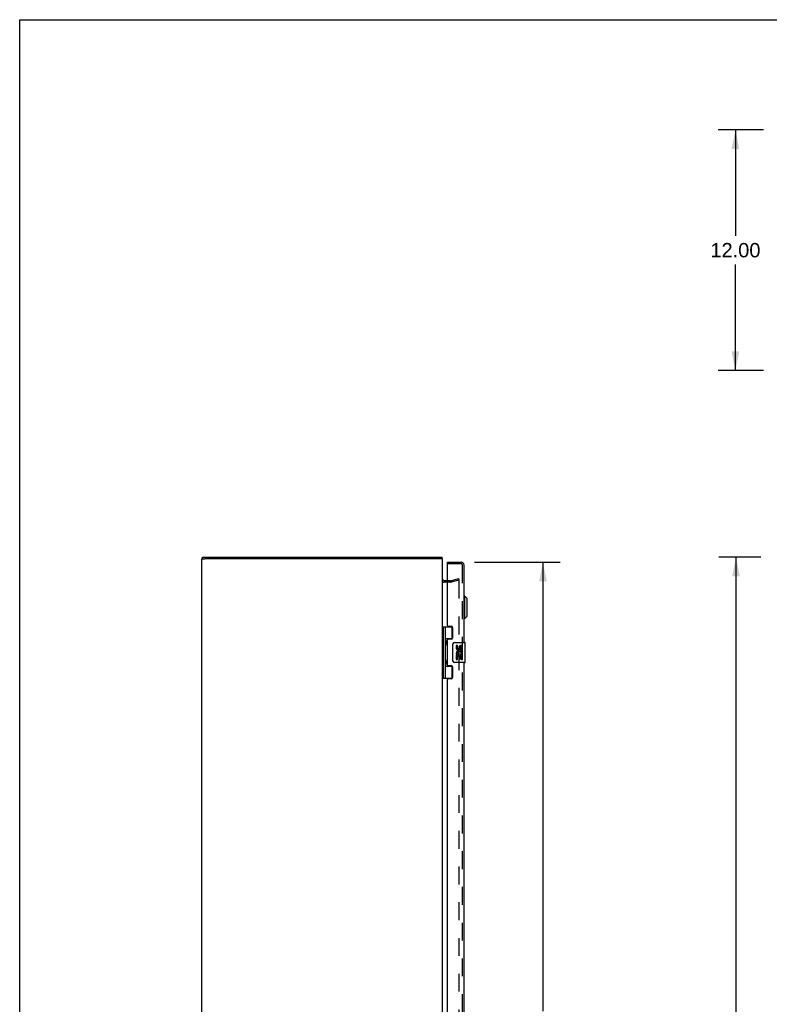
# Model space of a CAD drawing. Header units: inches. Extents: x 0 to 162, y 0 to 105.
# Tile 9 of 13: x 0 to 37, y 56 to 105. Entities that reach past the tile are written whole.
import ezdxf

# ---------------------------------------------------------------- set-up
doc = ezdxf.new("R2010")
doc.units = ezdxf.units.IN
doc.header["$LTSCALE"] = 8.904762
doc.header["$MEASUREMENT"] = 0
doc.linetypes.add('HIDDEN', pattern=[0.2, 0.1, -0.1])
doc.layers.get('0').update_dxf_attribs({"linetype": 'CONTINUOUS'})
for name, color, linetype in [('DEFAULT_2', 8, 'HIDDEN'), ('DIMENSIONS', 7, 'CONTINUOUS'), ('DOOR_ASSEMBLY', 7, 'CONTINUOUS')]:
    doc.layers.add(name, color=color, linetype=linetype)
doc.styles.get("Standard").update_dxf_attribs({"font": 'arial.ttf'})
doc.dimstyles.new('DIMSTYLE_1', dxfattribs={"dimtxt": 0.714286, "dimasz": 0.952381, "dimexe": 0.09, "dimexo": 0.07, "dimgap": 0.0375, "dimtad": 0, "dimtih": 1, "dimtoh": 1, "dimzin": 4, "dimdsep": 46, "dimtxsty": 'Standard', "dimblk": '_FILLED', "dimblk1": '_FILLED', "dimblk2": '_FILLED', "dimcen": 0.09, "dimadec": 3, "dimazin": 1, "dimtfac": 1, "dimtdec": 3, "dimtofl": 0, "dimtmove": 0, "dimatfit": 3, "dimldrblk": '_FILLED', "dimfxl": 0, "dimtolj": 1, "dimtzin": 4, "dimarcsym": 0})

# ---------------------------------------------------------------- blocks, each defined once
blk = doc.blocks.new('_FILLED')
at = {"color": 0, "linetype": 'ByBlock'}
blk.add_solid([(0, 0), (-1, 0.2), (-1, -0.2)], dxfattribs=at)
blk = doc.blocks.new('*D4')
at = {"layer": 'DIMENSIONS', "color": 2, "linetype": 'Continuous'}
for p, q in [((37.07, 99.272), (34.82, 99.272)), ((35.677, 99.272), (35.677, 93.987)), ((35.677, 87.272), (35.677, 92.558)), ((37.07, 87.272), (34.82, 87.272))]:
    blk.add_line(p, q, dxfattribs=at)
at = {"layer": 'DIMENSIONS', "color": 2, "linetype": 'Continuous', "xscale": 0.9523809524, "yscale": 0.9523809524, "zscale": 0.9523809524}
for p, rotation in [((35.677, 99.272), 90), ((35.677, 87.272), 270)]:
    blk.add_blockref('_FILLED', p, dxfattribs=dict(at, rotation=rotation))
at = {"layer": 'DIMENSIONS', "color": 2, "linetype": 'Continuous', "insert": (35.677, 93.63), "char_height": 0.7143, "width": 2.49602, "attachment_point": 2, "line_spacing_factor": 0.9}
blk.add_mtext('12.00', dxfattribs=at)
blk = doc.blocks.new('*D5')
at = {"layer": 'DIMENSIONS', "color": 2, "linetype": 'Continuous'}
for p, q in [((22.671, 77.717), (26.94, 77.717)), ((26.083, 77.717), (26.083, 55.337)), ((26.083, 30.217), (26.083, 52.837)), ((22.671, 30.217), (26.94, 30.217))]:
    blk.add_line(p, q, dxfattribs=at)
at = {"layer": 'DIMENSIONS', "color": 2, "linetype": 'Continuous', "xscale": 0.9523809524, "yscale": 0.9523809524, "zscale": 0.9523809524}
for p, rotation in [((26.083, 77.717), 90), ((26.083, 30.217), 270)]:
    blk.add_blockref('_FILLED', p, dxfattribs=dict(at, rotation=rotation))
at = {"layer": 'DIMENSIONS', "color": 2, "linetype": 'Continuous', "insert": (26.083, 54.98), "char_height": 0.7143, "width": 2.98991, "attachment_point": 2, "line_spacing_factor": 0.9}
blk.add_mtext('47.50\\PDOOR', dxfattribs=at)
blk = doc.blocks.new('*D9')
at = {"layer": 'DIMENSIONS', "color": 2, "linetype": 'Continuous'}
for p, q in [((36.94, 77.967), (34.847, 77.967)), ((35.705, 77.967), (35.705, 54.682)), ((35.705, 29.967), (35.705, 53.253)), ((36.94, 29.967), (34.847, 29.967))]:
    blk.add_line(p, q, dxfattribs=at)
at = {"layer": 'DIMENSIONS', "color": 2, "linetype": 'Continuous', "xscale": 0.9523809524, "yscale": 0.9523809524, "zscale": 0.9523809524}
for p, rotation in [((35.705, 77.967), 90), ((35.705, 29.967), 270)]:
    blk.add_blockref('_FILLED', p, dxfattribs=dict(at, rotation=rotation))
at = {"layer": 'DIMENSIONS', "color": 2, "linetype": 'Continuous', "insert": (35.705, 54.324), "char_height": 0.7143, "width": 2.49602, "attachment_point": 2, "line_spacing_factor": 0.9}
blk.add_mtext('48.00', dxfattribs=at)

msp = doc.modelspace()

# ---------------------------------------------------------------- linework, layer by layer
at = {"color": 7, "linetype": 'Continuous'}
for p, q in [((0, 0), (0, 104.762)), ((0, 104.762), (161.905, 104.762)), ((9.082, 77.892), (9.229, 77.892)), ((9.112, 77.892), (9.112, 77.967)), ((21.082, 77.892), (20.937, 77.892)), ((21.062, 77.892), (21.062, 77.967))]:
    msp.add_line(p, q, dxfattribs=at)
at = {"color": 3, "linetype": 'Continuous'}
for p, q in [((9.082, 30.044), (9.082, 77.891)), ((9.112, 77.967), (21.062, 77.967)), ((20.927, 77.892), (9.237, 77.892)), ((21.082, 30.044), (21.082, 77.891)), ((21.325, 76.792), (21.152, 76.792))]:
    msp.add_line(p, q, dxfattribs=at)
msp.add_arc((21.152, 76.862), 0.07, 180, 270, dxfattribs=at)
at = {"layer": 'DEFAULT_2', "color": 8, "linetype": 'HIDDEN'}
for p, q in [((21.48, 76.717), (21.152, 76.717)), ((21.48, 76.792), (21.325, 76.792)), ((21.491, 76.794), (21.875, 76.897)), ((21.894, 76.824), (21.51, 76.721)), ((21.875, 76.897), (21.894, 76.824)), ((21.894, 76.792), (21.894, 31.143))]:
    msp.add_line(p, q, dxfattribs=at)
for points in [[(21.875, 76.812), (21.875, 76.812), (21.872, 76.812), (21.87, 76.811)], [(21.879, 76.811), (21.877, 76.812), (21.875, 76.812)], [(21.879, 76.811), (21.881, 76.811), (21.883, 76.81), (21.885, 76.809), (21.887, 76.807), (21.888, 76.806), (21.89, 76.804), (21.891, 76.802), (21.892, 76.8), (21.893, 76.798), (21.894, 76.796), (21.894, 76.794), (21.894, 76.792)]]:
    msp.add_lwpolyline(points, dxfattribs=at)
for centre, radius, start, end in [((21.152, 76.862), 0.145, 222.9858, 270), ((21.48, 76.832), 0.04, 270, 285), ((21.48, 76.832), 0.115, 270, 285)]:
    msp.add_arc(centre, radius, start, end, dxfattribs=at)
at = {"layer": 'DOOR_ASSEMBLY', "color": 7, "linetype": 'Continuous'}
for p, q in [((21.325, 77.642), (21.325, 77.717)), ((21.34, 77.642), (21.325, 77.642)), ((22.189, 76.018), (22.15, 76.018)), ((22.189, 74.916), (22.189, 76.018)), ((22.307, 75.9), (22.189, 76.018)), ((22.307, 75.034), (22.307, 75.9)), ((22.189, 74.916), (22.15, 74.916)), ((22.307, 75.034), (22.189, 74.916)), ((21.082, 74.497), (21.566, 74.497)), ((21.121, 71.938), (21.121, 74.497)), ((21.22, 73.8), (21.22, 74.497)), ((21.535, 74.497), (21.535, 73.906)), ((21.22, 73.906), (21.567, 73.906)), ((21.234, 73.8), (21.236, 73.796)), ((21.238, 73.629), (21.235, 73.621)), ((21.236, 73.796), (21.243, 73.78)), ((21.236, 73.78), (21.236, 73.779)), ((21.236, 73.639), (21.236, 73.779)), ((21.236, 73.639), (21.236, 73.638)), ((21.236, 73.639), (21.236, 73.639)), ((21.243, 73.639), (21.238, 73.629)), ((21.243, 73.78), (21.245, 73.774)), ((21.245, 73.645), (21.243, 73.639)), ((21.245, 73.774), (21.247, 73.77)), ((21.247, 73.649), (21.245, 73.645)), ((21.248, 73.653), (21.247, 73.649)), ((21.508, 73.897), (21.508, 73.875)), ((21.508, 73.897), (21.56, 73.897)), ((21.685, 73.717), (22.195, 73.717)), ((22.21, 72.732), (22.21, 73.702)), ((21.22, 72.816), (21.22, 73.619)), ((21.234, 73.617), (21.233, 73.615)), ((21.235, 73.621), (21.234, 73.617)), ((21.585, 72.817), (21.585, 73.617)), ((21.76, 73.563), (21.76, 73.427)), ((21.823, 73.563), (21.76, 73.563)), ((21.823, 73.427), (21.823, 73.563)), ((21.888, 73.489), (21.888, 73.42)), ((21.949, 73.427), (21.949, 73.469)), ((22.004, 73.138), (22.061, 73.113)), ((22.012, 73.332), (22.012, 73.469)), ((22.012, 73.332), (22.072, 73.332)), ((22.072, 73.332), (22.072, 73.489)), ((22.072, 73.149), (22.072, 73.202)), ((21.234, 72.816), (21.236, 72.812)), ((21.238, 72.644), (21.235, 72.637)), ((21.236, 72.812), (21.243, 72.796)), ((21.236, 72.796), (21.236, 72.795)), ((21.236, 72.655), (21.236, 72.795)), ((21.236, 72.655), (21.236, 72.654)), ((21.236, 72.654), (21.236, 72.654)), ((21.242, 72.652), (21.238, 72.644)), ((21.244, 72.659), (21.242, 72.652)), ((21.243, 72.796), (21.245, 72.789)), ((21.246, 72.663), (21.244, 72.659)), ((21.245, 72.789), (21.247, 72.785)), ((21.248, 72.667), (21.246, 72.663)), ((22.195, 72.717), (21.685, 72.717)), ((21.76, 73.102), (21.76, 72.871)), ((21.778, 73.102), (21.76, 73.102)), ((21.76, 72.871), (21.823, 72.871)), ((21.813, 73.102), (21.84, 73.121)), ((21.813, 73.102), (22.072, 73.102)), ((21.823, 72.871), (21.823, 73.039)), ((21.823, 73.039), (21.888, 73.039)), ((21.888, 73.039), (21.888, 72.903)), ((21.888, 72.903), (21.949, 72.903)), ((21.949, 72.903), (21.949, 73.039)), ((21.949, 73.039), (22.012, 73.039)), ((22.012, 72.871), (22.012, 73.039)), ((22.012, 72.871), (22.072, 72.871)), ((22.072, 72.871), (22.072, 73.102)), ((21.22, 71.938), (21.22, 72.635)), ((21.22, 72.528), (21.567, 72.528)), ((21.234, 72.633), (21.233, 72.63)), ((21.235, 72.637), (21.234, 72.633)), ((21.508, 72.56), (21.508, 72.537)), ((21.56, 72.537), (21.508, 72.537)), ((21.535, 72.528), (21.535, 71.938)), ((21.082, 71.938), (21.566, 71.938))]:
    msp.add_line(p, q, dxfattribs=at)
at = {"layer": 'DOOR_ASSEMBLY', "color": 3, "linetype": 'Continuous'}
for p, q in [((21.325, 77.717), (22.005, 77.717)), ((21.325, 74.559), (21.325, 77.627)), ((22.15, 73.717), (22.15, 77.572)), ((21.356, 74.528), (21.513, 74.528)), ((21.575, 74.466), (21.575, 73.937)), ((21.325, 72.591), (21.325, 73.844)), ((21.513, 73.875), (21.356, 73.875)), ((22.15, 54.467), (22.15, 72.717)), ((21.356, 72.56), (21.513, 72.56)), ((21.575, 72.498), (21.575, 71.969)), ((21.325, 55.309), (21.325, 71.876)), ((21.513, 71.907), (21.356, 71.907))]:
    msp.add_line(p, q, dxfattribs=at)
at = {"layer": 'DOOR_ASSEMBLY', "color": 8, "linetype": 'HIDDEN'}
for p, q in [((22.005, 77.642), (21.34, 77.642)), ((22.075, 30.362), (22.075, 77.572))]:
    msp.add_line(p, q, dxfattribs=at)
at = {"layer": 'DOOR_ASSEMBLY', "color": 7, "linetype": 'Continuous'}
for points in [[(21.22, 73.855), (21.22, 73.854), (21.22, 73.853), (21.22, 73.852), (21.22, 73.851), (21.22, 73.85), (21.22, 73.849), (21.22, 73.848), (21.22, 73.847), (21.22, 73.846), (21.22, 73.845), (21.221, 73.844), (21.221, 73.843), (21.221, 73.842), (21.221, 73.841), (21.221, 73.839), (21.222, 73.838), (21.222, 73.837), (21.222, 73.836), (21.223, 73.834), (21.223, 73.833), (21.223, 73.832), (21.224, 73.83), (21.224, 73.829), (21.224, 73.828), (21.225, 73.826), (21.225, 73.825), (21.226, 73.823), (21.226, 73.822), (21.227, 73.82), (21.227, 73.819), (21.228, 73.817)], [(21.233, 73.804), (21.233, 73.804), (21.234, 73.8)], [(21.247, 73.77), (21.248, 73.765), (21.249, 73.763), (21.25, 73.761), (21.251, 73.759), (21.251, 73.757), (21.252, 73.755), (21.253, 73.753), (21.253, 73.752), (21.254, 73.75), (21.254, 73.748), (21.255, 73.746), (21.256, 73.744), (21.256, 73.743), (21.256, 73.741), (21.257, 73.739), (21.257, 73.738), (21.258, 73.736), (21.258, 73.735), (21.258, 73.733), (21.259, 73.732), (21.259, 73.73), (21.259, 73.729), (21.259, 73.728), (21.26, 73.726), (21.26, 73.725), (21.26, 73.723), (21.26, 73.722), (21.26, 73.721), (21.261, 73.72), (21.261, 73.718), (21.261, 73.717), (21.261, 73.716), (21.261, 73.714), (21.261, 73.713), (21.261, 73.712), (21.261, 73.711), (21.261, 73.709), (21.261, 73.708), (21.261, 73.707), (21.261, 73.706), (21.261, 73.704), (21.261, 73.703), (21.261, 73.702), (21.261, 73.701), (21.261, 73.699), (21.26, 73.698), (21.26, 73.697), (21.26, 73.695), (21.26, 73.694), (21.26, 73.693), (21.259, 73.691), (21.259, 73.69), (21.259, 73.688), (21.259, 73.687), (21.258, 73.686), (21.258, 73.684), (21.258, 73.683), (21.257, 73.681), (21.257, 73.679), (21.256, 73.678), (21.256, 73.676), (21.256, 73.674), (21.255, 73.673), (21.254, 73.671), (21.254, 73.669), (21.253, 73.667), (21.253, 73.665), (21.252, 73.663), (21.251, 73.662), (21.251, 73.66), (21.25, 73.658), (21.249, 73.656), (21.248, 73.653)], [(21.585, 73.617), (21.585, 73.624), (21.586, 73.63), (21.586, 73.636), (21.588, 73.642), (21.589, 73.648), (21.591, 73.653)], [(21.228, 73.601), (21.227, 73.6), (21.227, 73.599), (21.226, 73.597), (21.226, 73.595), (21.225, 73.594), (21.225, 73.593), (21.224, 73.591), (21.224, 73.59), (21.224, 73.588), (21.223, 73.587), (21.223, 73.586), (21.223, 73.584), (21.222, 73.583), (21.222, 73.582), (21.222, 73.581), (21.221, 73.579), (21.221, 73.578), (21.221, 73.577), (21.221, 73.576), (21.221, 73.575), (21.22, 73.574), (21.22, 73.573), (21.22, 73.572), (21.22, 73.571), (21.22, 73.57), (21.22, 73.569), (21.22, 73.568), (21.22, 73.567), (21.22, 73.566), (21.22, 73.565), (21.22, 73.564)], [(21.22, 72.871), (21.22, 72.87), (21.22, 72.869), (21.22, 72.868), (21.22, 72.867), (21.22, 72.866), (21.22, 72.865), (21.22, 72.864), (21.22, 72.863), (21.22, 72.862), (21.22, 72.861), (21.221, 72.86), (21.221, 72.859), (21.221, 72.857), (21.221, 72.856), (21.221, 72.855), (21.222, 72.854), (21.222, 72.853), (21.222, 72.851), (21.223, 72.85), (21.223, 72.849), (21.223, 72.848), (21.224, 72.846), (21.224, 72.845), (21.224, 72.843), (21.225, 72.842), (21.225, 72.841), (21.226, 72.839), (21.226, 72.838), (21.227, 72.836), (21.227, 72.835), (21.228, 72.833)], [(21.233, 72.82), (21.233, 72.819), (21.234, 72.816)], [(21.247, 72.785), (21.248, 72.781), (21.249, 72.779), (21.25, 72.777), (21.251, 72.775), (21.251, 72.773), (21.252, 72.771), (21.253, 72.769), (21.253, 72.767), (21.254, 72.765), (21.254, 72.764), (21.255, 72.762), (21.256, 72.76), (21.256, 72.758), (21.256, 72.757), (21.257, 72.755), (21.257, 72.754), (21.258, 72.752), (21.258, 72.751), (21.258, 72.749), (21.259, 72.748), (21.259, 72.746), (21.259, 72.745), (21.259, 72.743), (21.26, 72.742), (21.26, 72.741), (21.26, 72.739), (21.26, 72.738), (21.26, 72.737), (21.261, 72.735), (21.261, 72.734), (21.261, 72.733), (21.261, 72.731), (21.261, 72.73), (21.261, 72.729), (21.261, 72.728), (21.261, 72.726), (21.261, 72.725), (21.261, 72.724), (21.261, 72.723), (21.261, 72.721), (21.261, 72.72), (21.261, 72.719), (21.261, 72.718), (21.261, 72.716), (21.261, 72.715), (21.26, 72.714), (21.26, 72.712), (21.26, 72.711), (21.26, 72.71), (21.26, 72.708), (21.259, 72.707), (21.259, 72.706), (21.259, 72.704), (21.259, 72.703), (21.258, 72.701), (21.258, 72.7), (21.258, 72.698), (21.257, 72.697), (21.257, 72.695), (21.256, 72.694), (21.256, 72.692), (21.256, 72.69), (21.255, 72.688), (21.254, 72.687), (21.254, 72.685), (21.253, 72.683), (21.253, 72.681), (21.252, 72.679), (21.251, 72.677), (21.251, 72.675), (21.25, 72.673), (21.249, 72.671), (21.248, 72.669), (21.248, 72.667)], [(21.591, 72.781), (21.589, 72.787), (21.588, 72.793), (21.586, 72.799), (21.586, 72.805), (21.585, 72.811), (21.585, 72.817)], [(21.228, 72.617), (21.227, 72.616), (21.227, 72.614), (21.226, 72.613), (21.226, 72.611), (21.225, 72.61), (21.225, 72.608), (21.224, 72.607), (21.224, 72.606), (21.224, 72.604), (21.223, 72.603), (21.223, 72.601), (21.223, 72.6), (21.222, 72.599), (21.222, 72.598), (21.222, 72.596), (21.221, 72.595), (21.221, 72.594), (21.221, 72.593), (21.221, 72.592), (21.221, 72.591), (21.22, 72.589), (21.22, 72.588), (21.22, 72.587), (21.22, 72.586), (21.22, 72.585), (21.22, 72.584), (21.22, 72.583), (21.22, 72.582), (21.22, 72.581), (21.22, 72.58), (21.22, 72.58)]]:
    msp.add_lwpolyline(points, dxfattribs=at)
at = {"layer": 'DOOR_ASSEMBLY', "color": 3, "linetype": 'Continuous'}
for centre, radius, start, end in [((21.34, 77.627), 0.015, 90, 180), ((22.005, 77.572), 0.145, 0, 90), ((21.356, 74.559), 0.031, 180, 270), ((21.513, 74.466), 0.062, 0, 90), ((21.356, 73.844), 0.031, 90, 180), ((21.513, 73.937), 0.062, 270, 360), ((21.356, 72.591), 0.031, 180, 270), ((21.513, 72.498), 0.062, 0, 90), ((21.356, 71.876), 0.031, 90, 180), ((21.513, 71.969), 0.062, 270, 360)]:
    msp.add_arc(centre, radius, start, end, dxfattribs=at)
at = {"layer": 'DOOR_ASSEMBLY', "color": 8, "linetype": 'HIDDEN'}
msp.add_arc((22.005, 77.572), 0.07, 0, 90, dxfattribs=at)
at = {"layer": 'DOOR_ASSEMBLY', "color": 7, "linetype": 'Continuous'}
for centre, radius, start, end in [((21.146, 73.779), 0.09, 0.672, 35.4682), ((21.146, 73.639), 0.09, 324.5318, 359.328), ((21.685, 73.617), 0.1, 90, 158.7946), ((22.195, 73.702), 0.015, 0, 90), ((21.854, 73.427), 0.0943, 180, 360), ((21.914, 73.175), 0.154, 161.4199, 206.1963), ((21.917, 73.175), 0.157, 9.7031, 161.8791), ((21.854, 73.427), 0.0314, 180, 261.2295), ((21.917, 73.175), 0.0943, 336.5966, 215.1122), ((21.854, 73.432), 0.0362, 263.4285, 341.7628), ((21.98, 73.469), 0.0943, 71.7267, 167.4338), ((21.98, 73.469), 0.0314, 0, 180.0485), ((21.98, 73.469), 0.0943, 12.5402, 71.701), ((21.917, 73.175), 0.157, 336.5966, 350.2969), ((21.146, 72.795), 0.09, 0.672, 35.4682), ((21.146, 72.655), 0.09, 324.5318, 359.328), ((21.685, 72.817), 0.1, 201.205, 270), ((21.917, 73.175), 0.157, 205.737, 207.8532), ((22.195, 72.732), 0.015, 270, 360)]:
    msp.add_arc(centre, radius, start, end, dxfattribs=at)
for centre in [(21.314, 73.709), (21.314, 72.725)]:
    msp.add_ellipse(centre, major_axis=(0, 0.188), ratio=0.57735, start_param=1.066602, end_param=2.074991, dxfattribs=at)

# ---------------------------------------------------------------- dimensions: what is measured, and where the dimension line sits
at = {"layer": 'DIMENSIONS', "color": 2, "linetype": 'Continuous'}
for base, p1, p2, picture, middle in [((35.677, 87.272), (37.14, 99.272), (37.14, 87.272), '*D4', (35.708, 93.268)), ((35.705, 29.967), (37.01, 77.967), (37.01, 29.967), '*D9', (35.686, 53.963))]:
    dim = msp.add_linear_dim(base=base, p1=p1, p2=p2, angle=270, dimstyle='DIMSTYLE_1', dxfattribs=at)
    dim.commit()
    dim.dimension.update_dxf_attribs({"geometry": picture, "text_midpoint": middle, "dimtype": 160})
dim = msp.add_linear_dim(base=(26.083, 77.717), p1=(22.601, 30.217), p2=(22.601, 77.717), angle=90, text='<>\\PDOOR', dimstyle='DIMSTYLE_1', dxfattribs=at)
dim.commit()
dim.dimension.update_dxf_attribs({"geometry": '*D5', "text_midpoint": (26.083, 54.087), "dimtype": 160})

doc.saveas('drawing.dxf')
